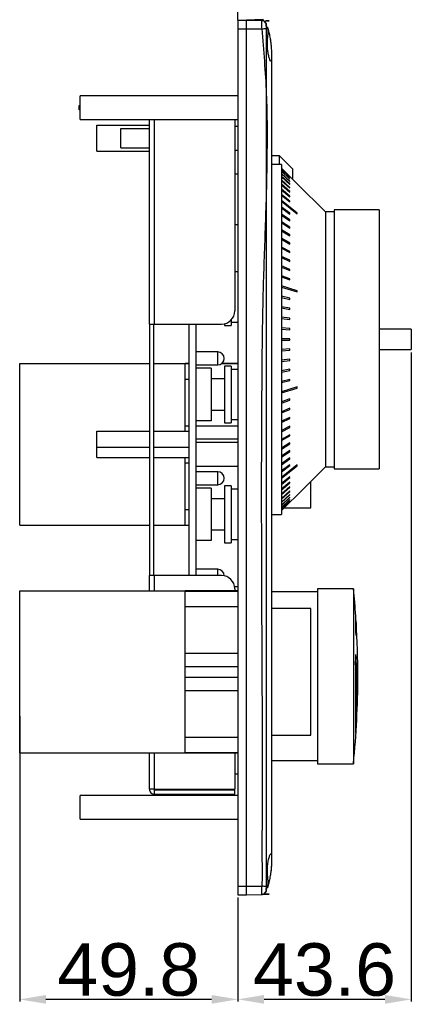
# Model space of a CAD drawing. Header units: millimetres. Extents: x 7099 to 9560, y -2357 to -1635.
# Tile 45 of 85: x 7641 to 7730, y -2174 to -1949. Entities that reach past the tile are written whole.
import ezdxf

# ---------------------------------------------------------------- set-up
doc = ezdxf.new("R2010")
doc.units = ezdxf.units.MM
doc.header["$LTSCALE"] = 3
doc.header["$PDSIZE"] = -1
doc.styles.get("Standard").update_dxf_attribs({"font": 'arial.ttf', "height": 12})
doc.dimstyles.new('ISO-25', dxfattribs={"dimtxt": 12, "dimasz": 6, "dimexe": 0.5, "dimexo": 0.625, "dimtad": 1, "dimdec": 1, "dimdsep": 46, "dimtxsty": 'Standard', "dimcen": 0, "dimclrd": 256, "dimclre": 256, "dimadec": 0, "dimazin": 0, "dimtfac": 1, "dimtdec": 1, "dimtmove": 0, "dimatfit": 3, "dimfxl": 1, "dimlwd": 30, "dimlwe": 30, "dimarcsym": 0})

# ---------------------------------------------------------------- blocks, each defined once
blk = doc.blocks.new('*D248')
at = {"lineweight": 30}
for p, q in [((7729.99, -2025.18), (7729.99, -2173.61)), ((7690.39, -2149.85), (7690.39, -2173.61)), ((7723.99, -2173.11), (7696.39, -2173.11))]:
    blk.add_line(p, q, dxfattribs=at)
for points in [[(7696.39, -2172.11), (7696.39, -2174.11), (7690.39, -2173.11)], [(7723.99, -2172.11), (7723.99, -2174.11), (7729.99, -2173.11)]]:
    blk.add_solid(points)
at = {"layer": 'Defpoints', "color": 0}
for p in [(7729.99, -2024.55), (7690.39, -2149.22), (7690.39, -2173.11)]:
    blk.add_point(p, dxfattribs=at)
at = {"color": 0, "insert": (7710.19, -2166.36), "char_height": 12, "attachment_point": 5}
blk.add_mtext('43.6', dxfattribs=at)
blk = doc.blocks.new('*D249')
at = {"lineweight": 30}
for p, q in [((7640.59, -2108.35), (7640.59, -2173.61)), ((7690.39, -2149.85), (7690.39, -2173.61)), ((7684.39, -2173.11), (7646.59, -2173.11))]:
    blk.add_line(p, q, dxfattribs=at)
for points in [[(7646.59, -2172.11), (7646.59, -2174.11), (7640.59, -2173.11)], [(7684.39, -2172.11), (7684.39, -2174.11), (7690.39, -2173.11)]]:
    blk.add_solid(points)
at = {"layer": 'Defpoints', "color": 0}
for p in [(7640.59, -2107.72), (7690.39, -2149.22), (7640.59, -2173.11)]:
    blk.add_point(p, dxfattribs=at)
at = {"color": 0, "insert": (7665.49, -2166.36), "char_height": 12, "attachment_point": 5}
blk.add_mtext('49.8', dxfattribs=at)

msp = doc.modelspace()

# ---------------------------------------------------------------- linework, layer by layer
at = {"linetype": 'Continuous', "lineweight": 30}
for p, q in [((7690.39, -1949.22), (7690.39, -1947.22)), ((7690.39, -1949.22), (7696.24, -1949.02)), ((7690.39, -1949.22), (7690.39, -1951.22)), ((7690.39, -1949.22), (7692.39, -1949.22)), ((7692.39, -1949.22), (7695.92, -1949.34)), ((7692.39, -1951.22), (7692.39, -1949.22)), ((7690.39, -1951.22), (7690.39, -2147.22)), ((7690.39, -1951.22), (7692.39, -1951.22)), ((7692.39, -2147.22), (7692.39, -1951.22)), ((7692.39, -1951.22), (7695.92, -1951.22)), ((7697.09, -1950.88), (7696.87, -1950.02)), ((7696.88, -1950.02), (7696.88, -1950.02)), ((7696.88, -1950.02), (7696.88, -1950.03)), ((7698.09, -1957.22), (7698.09, -1959.22)), ((7698.09, -1959.22), (7698.09, -2139.22)), ((7690.39, -1966.52), (7654.39, -1966.52)), ((7654.39, -1969.22), (7654.39, -1966.52)), ((7654.19, -1969.72), (7654.19, -1968.72)), ((7654.19, -1968.72), (7654.39, -1968.72)), ((7654.39, -1969.72), (7654.19, -1969.72)), ((7654.39, -1971.92), (7654.39, -1969.22)), ((7654.39, -1971.92), (7690.39, -1971.92)), ((7670.19, -2018.72), (7670.19, -1971.92)), ((7671.39, -2018.72), (7671.39, -1971.92)), ((7689.69, -1971.92), (7689.69, -2015.72)), ((7658.19, -1973.22), (7670.19, -1973.22)), ((7658.19, -1979.22), (7658.19, -1973.22)), ((7663.69, -1978.42), (7663.69, -1974.02)), ((7663.69, -1974.02), (7670.19, -1974.02)), ((7690.39, -1973.52), (7689.69, -1973.52)), ((7663.69, -1978.42), (7670.19, -1978.42)), ((7658.19, -1979.22), (7670.19, -1979.22)), ((7689.69, -1978.92), (7690.39, -1978.92)), ((7699.89, -1980.22), (7698.09, -1980.22)), ((7702.89, -1983.22), (7699.89, -1980.22)), ((7699.89, -1982.22), (7699.89, -1980.22)), ((7700.39, -1982.22), (7698.09, -1982.22)), ((7700.39, -1982.22), (7700.39, -2062.22)), ((7702.23, -1984.98), (7700.39, -1983.14)), ((7700.39, -1983.16), (7702.23, -1985)), ((7702.89, -1983.22), (7702.89, -1985.44)), ((7690.39, -1984.47), (7689.69, -1984.47)), ((7702.23, -1985.19), (7700.39, -1983.36)), ((7700.39, -1983.4), (7702.23, -1985.23)), ((7702.23, -1985.55), (7700.39, -1983.74)), ((7700.39, -1983.79), (7702.23, -1985.6)), ((7702.23, -1986.05), (7700.39, -1984.26)), ((7700.39, -1984.34), (7702.23, -1986.12)), ((7702.23, -1986.69), (7700.39, -1984.94)), ((7700.39, -1985.03), (7702.23, -1986.79)), ((7702.23, -1985), (7702.23, -1984.98)), ((7702.23, -1985.23), (7702.23, -1985.19)), ((7702.23, -1987.48), (7700.39, -1985.77)), ((7700.39, -1985.88), (7702.23, -1987.59)), ((7702.23, -1988.4), (7700.39, -1986.73)), ((7700.39, -1986.86), (7702.23, -1988.53)), ((7702.23, -1985.6), (7702.23, -1985.55)), ((7702.23, -1986.12), (7702.23, -1986.05)), ((7702.23, -1986.79), (7702.23, -1986.69)), ((7702.23, -1987.59), (7702.23, -1987.48)), ((7710.39, -1993.07), (7703.96, -1986.64)), ((7702.23, -1989.46), (7700.39, -1987.84)), ((7700.39, -1987.99), (7702.23, -1989.6)), ((7702.23, -1990.64), (7700.39, -1989.09)), ((7700.39, -1989.25), (7702.23, -1990.8)), ((7702.23, -1988.53), (7702.23, -1988.4)), ((7702.23, -1989.6), (7702.23, -1989.46)), ((7703.96, -1993.35), (7700.39, -1990.46)), ((7700.39, -1990.64), (7703.96, -1993.52)), ((7702.23, -1993.38), (7700.39, -1991.96)), ((7700.39, -1992.15), (7702.23, -1993.57)), ((7702.23, -1990.8), (7702.23, -1990.64)), ((7702.23, -1994.92), (7700.39, -1993.58)), ((7700.39, -1993.78), (7702.23, -1995.13)), ((7702.23, -1993.57), (7702.23, -1993.38)), ((7703.96, -1993.52), (7703.96, -1993.35)), ((7712.39, -1993.07), (7710.39, -1993.07)), ((7710.39, -1993.07), (7710.39, -2051.37)), ((7722.69, -1992.62), (7712.39, -1992.62)), ((7712.39, -1992.62), (7712.39, -2051.82)), ((7722.69, -1992.62), (7722.69, -2051.82)), ((7689.69, -1995.97), (7690.39, -1995.97)), ((7702.23, -1996.57), (7700.39, -1995.31)), ((7700.39, -1995.53), (7702.23, -1996.79)), ((7702.23, -1995.13), (7702.23, -1994.92)), ((7702.23, -1996.79), (7702.23, -1996.57)), ((7702.23, -1998.32), (7700.39, -1997.15)), ((7700.39, -1997.38), (7702.23, -1998.56)), ((7702.23, -1998.56), (7702.23, -1998.32)), ((7702.23, -2000.17), (7700.39, -1999.09)), ((7700.39, -1999.33), (7702.23, -2000.41)), ((7702.23, -2002.1), (7700.39, -2001.12)), ((7702.23, -2000.41), (7702.23, -2000.17)), ((7700.39, -2001.37), (7702.23, -2002.36)), ((7702.23, -2004.12), (7700.39, -2003.23)), ((7700.39, -2003.49), (7702.23, -2004.38)), ((7702.23, -2002.36), (7702.23, -2002.1)), ((7702.23, -2006.2), (7700.39, -2005.42)), ((7700.39, -2005.69), (7702.23, -2006.47)), ((7702.23, -2004.38), (7702.23, -2004.12)), ((7690.39, -2006.77), (7689.69, -2006.77)), ((7702.23, -2008.35), (7700.39, -2007.67)), ((7700.39, -2007.95), (7702.23, -2008.63)), ((7702.23, -2006.47), (7702.23, -2006.2)), ((7703.96, -2011.08), (7700.39, -2009.98)), ((7702.23, -2008.63), (7702.23, -2008.35)), ((7700.39, -2010.27), (7703.96, -2011.37)), ((7702.23, -2012.8), (7700.39, -2012.34)), ((7703.96, -2011.37), (7703.96, -2011.08)), ((7700.39, -2012.63), (7702.23, -2013.09)), ((7702.23, -2015.08), (7700.39, -2014.74)), ((7702.23, -2013.09), (7702.23, -2012.8)), ((7700.39, -2015.03), (7702.23, -2015.38)), ((7702.23, -2015.38), (7702.23, -2015.08)), ((7670.19, -2018.72), (7671.39, -2018.72)), ((7670.19, -2018.72), (7670.19, -2076.22)), ((7671.19, -2076.22), (7671.19, -2018.72)), ((7671.39, -2018.72), (7686.69, -2018.72)), ((7679.19, -2018.72), (7679.19, -2076.22)), ((7680.79, -2018.72), (7680.79, -2076.22)), ((7687.35, -2018.65), (7687.35, -2019.02)), ((7687.35, -2019.02), (7688.85, -2019.02)), ((7688.85, -2017.8), (7688.85, -2019.02)), ((7688.85, -2018.27), (7690.39, -2018.27)), ((7702.23, -2017.4), (7700.39, -2017.17)), ((7700.39, -2017.46), (7702.23, -2017.69)), ((7702.23, -2017.69), (7702.23, -2017.4)), ((7702.23, -2019.73), (7700.39, -2019.61)), ((7700.39, -2019.91), (7702.23, -2020.03)), ((7702.23, -2020.03), (7702.23, -2019.73)), ((7729.99, -2019.89), (7722.69, -2019.89)), ((7729.99, -2019.89), (7729.99, -2024.55)), ((7702.23, -2022.07), (7700.39, -2022.07)), ((7700.39, -2022.37), (7702.23, -2022.37)), ((7702.23, -2022.37), (7702.23, -2022.07)), ((7685.79, -2025.07), (7680.79, -2025.07)), ((7685.79, -2026.57), (7685.79, -2025.07)), ((7702.23, -2024.41), (7700.39, -2024.53)), ((7700.39, -2024.83), (7702.23, -2024.71)), ((7702.23, -2024.71), (7702.23, -2024.41)), ((7722.69, -2024.55), (7729.99, -2024.55)), ((7640.59, -2064.72), (7640.59, -2027.72)), ((7640.59, -2027.72), (7670.19, -2027.72)), ((7671.19, -2027.72), (7678.39, -2027.72)), ((7679.19, -2027.72), (7678.39, -2027.72)), ((7678.39, -2040.74), (7678.39, -2027.72)), ((7678.39, -2027.76), (7679.19, -2027.76)), ((7680.79, -2028.07), (7685.79, -2028.07)), ((7685.79, -2028.07), (7685.79, -2026.57)), ((7686.7, -2027.76), (7690.39, -2027.76)), ((7690.39, -2027.72), (7686.75, -2027.72)), ((7702.23, -2026.75), (7700.39, -2026.98)), ((7700.39, -2027.28), (7702.23, -2027.05)), ((7702.23, -2027.05), (7702.23, -2026.75)), ((7684.29, -2028.82), (7680.79, -2028.82)), ((7684.29, -2028.82), (7684.29, -2040.82)), ((7688.85, -2028.32), (7687.35, -2028.32)), ((7687.35, -2028.32), (7687.35, -2041.32)), ((7688.85, -2028.32), (7688.85, -2041.32)), ((7690.39, -2029.07), (7688.85, -2029.07)), ((7702.23, -2029.06), (7700.39, -2029.41)), ((7700.39, -2029.7), (7702.23, -2029.36)), ((7702.23, -2029.36), (7702.23, -2029.06)), ((7678.39, -2031.31), (7679.19, -2031.31)), ((7687.35, -2031.27), (7684.29, -2031.27)), ((7702.23, -2031.35), (7700.39, -2031.81)), ((7700.39, -2032.1), (7702.23, -2031.64)), ((7702.23, -2031.64), (7702.23, -2031.35)), ((7703.96, -2033.07), (7700.39, -2034.18)), ((7700.39, -2034.46), (7703.96, -2033.36)), ((7703.96, -2033.36), (7703.96, -2033.07)), ((7702.23, -2035.81), (7700.39, -2036.49)), ((7700.39, -2036.77), (7702.23, -2036.09)), ((7702.23, -2036.09), (7702.23, -2035.81)), ((7684.29, -2038.37), (7687.35, -2038.37)), ((7702.23, -2037.97), (7700.39, -2038.75)), ((7700.39, -2039.03), (7702.23, -2038.24)), ((7702.23, -2038.24), (7702.23, -2037.97)), ((7678.39, -2041.97), (7678.39, -2040.74)), ((7684.29, -2040.82), (7680.79, -2040.82)), ((7687.35, -2041.32), (7688.85, -2041.32)), ((7688.85, -2040.57), (7690.39, -2040.57)), ((7702.23, -2040.06), (7700.39, -2040.95)), ((7700.39, -2041.21), (7702.23, -2040.33)), ((7702.23, -2040.33), (7702.23, -2040.06)), ((7658.19, -2043.22), (7670.19, -2043.22)), ((7658.19, -2046.84), (7658.19, -2043.22)), ((7671.19, -2043.22), (7679.19, -2043.22)), ((7678.39, -2041.97), (7679.19, -2041.97)), ((7678.39, -2043.22), (7678.39, -2041.97)), ((7680.79, -2041.97), (7690.39, -2041.97)), ((7702.23, -2042.08), (7700.39, -2043.07)), ((7700.39, -2043.32), (7702.23, -2042.34)), ((7702.23, -2042.34), (7702.23, -2042.08)), ((7680.79, -2044.97), (7690.39, -2044.97)), ((7690.39, -2045.82), (7680.79, -2045.82)), ((7702.23, -2044.03), (7700.39, -2045.11)), ((7700.39, -2045.35), (7702.23, -2044.27)), ((7702.23, -2045.89), (7700.39, -2047.06)), ((7700.39, -2047.29), (7702.23, -2046.12)), ((7702.23, -2044.27), (7702.23, -2044.03)), ((7702.23, -2046.12), (7702.23, -2045.89)), ((7658.19, -2049.22), (7658.19, -2046.84)), ((7658.19, -2046.84), (7670.19, -2046.84)), ((7671.19, -2046.84), (7679.19, -2046.84)), ((7702.23, -2047.65), (7700.39, -2048.91)), ((7700.39, -2049.13), (7702.23, -2047.87)), ((7702.23, -2047.87), (7702.23, -2047.65)), ((7658.19, -2049.22), (7670.19, -2049.22)), ((7671.19, -2049.22), (7679.19, -2049.22)), ((7678.39, -2050.47), (7678.39, -2049.22)), ((7678.39, -2050.47), (7679.19, -2050.47)), ((7678.39, -2051.7), (7678.39, -2050.47)), ((7702.23, -2049.31), (7700.39, -2050.66)), ((7700.39, -2050.86), (7702.23, -2049.52)), ((7702.23, -2049.52), (7702.23, -2049.31)), ((7678.39, -2064.72), (7678.39, -2051.7)), ((7680.79, -2051.22), (7690.39, -2051.22)), ((7685.79, -2052.47), (7680.79, -2052.47)), ((7685.79, -2053.97), (7685.79, -2052.47)), ((7702.23, -2050.87), (7700.39, -2052.29)), ((7703.96, -2050.92), (7700.39, -2053.81)), ((7700.39, -2052.48), (7702.23, -2051.06)), ((7700.39, -2053.98), (7703.96, -2051.09)), ((7702.23, -2051.06), (7702.23, -2050.87)), ((7703.96, -2051.09), (7703.96, -2050.92)), ((7703.96, -2057.8), (7710.39, -2051.37)), ((7710.39, -2051.37), (7712.39, -2051.37)), ((7712.39, -2051.82), (7722.69, -2051.82)), ((7685.79, -2055.47), (7685.79, -2053.97)), ((7702.23, -2053.64), (7700.39, -2055.2)), ((7700.39, -2055.36), (7702.23, -2053.8)), ((7702.23, -2054.84), (7700.39, -2056.46)), ((7700.39, -2056.6), (7702.23, -2054.99)), ((7702.23, -2053.8), (7702.23, -2053.64)), ((7702.23, -2054.99), (7702.23, -2054.84)), ((7707.09, -2060.72), (7707.09, -2054.67)), ((7680.79, -2055.47), (7685.79, -2055.47)), ((7684.29, -2056.22), (7680.79, -2056.22)), ((7684.29, -2056.22), (7684.29, -2068.22)), ((7688.85, -2055.72), (7687.35, -2055.72)), ((7687.35, -2055.72), (7687.35, -2068.72)), ((7688.85, -2055.72), (7688.85, -2068.72)), ((7690.39, -2056.47), (7688.85, -2056.47)), ((7702.23, -2055.91), (7700.39, -2057.58)), ((7700.39, -2057.71), (7702.23, -2056.04)), ((7702.23, -2056.85), (7700.39, -2058.57)), ((7700.39, -2058.68), (7702.23, -2056.96)), ((7702.23, -2056.04), (7702.23, -2055.91)), ((7702.23, -2056.96), (7702.23, -2056.85)), ((7687.35, -2058.67), (7684.29, -2058.67)), ((7702.23, -2057.66), (7700.39, -2059.41)), ((7700.39, -2059.5), (7702.23, -2057.75)), ((7702.23, -2058.32), (7700.39, -2060.1)), ((7700.39, -2060.18), (7702.23, -2058.39)), ((7702.23, -2058.84), (7700.39, -2060.65)), ((7700.39, -2060.71), (7702.23, -2058.9)), ((7702.23, -2059.22), (7700.39, -2061.04)), ((7700.39, -2061.08), (7702.23, -2059.25)), ((7702.23, -2059.44), (7700.39, -2061.28)), ((7700.39, -2061.3), (7702.23, -2059.46)), ((7702.23, -2057.75), (7702.23, -2057.66)), ((7702.23, -2058.39), (7702.23, -2058.32)), ((7702.23, -2058.9), (7702.23, -2058.84)), ((7702.23, -2059.25), (7702.23, -2059.22)), ((7702.23, -2059.46), (7702.23, -2059.44)), ((7678.39, -2061.13), (7679.19, -2061.13)), ((7701.04, -2060.72), (7707.09, -2060.72)), ((7698.09, -2062.22), (7700.39, -2062.22)), ((7640.59, -2064.72), (7670.19, -2064.72)), ((7671.19, -2064.72), (7678.39, -2064.72)), ((7678.39, -2064.68), (7679.19, -2064.68)), ((7678.39, -2064.72), (7679.19, -2064.72)), ((7684.29, -2065.77), (7687.35, -2065.77)), ((7684.29, -2068.22), (7680.79, -2068.22)), ((7687.35, -2068.72), (7688.85, -2068.72)), ((7688.85, -2067.97), (7690.39, -2067.97)), ((7685.79, -2074.77), (7680.79, -2074.77)), ((7685.79, -2076.22), (7685.79, -2074.77)), ((7670.19, -2079.72), (7670.19, -2076.22)), ((7671.39, -2076.22), (7670.19, -2076.22)), ((7686.69, -2076.22), (7671.39, -2076.22)), ((7671.39, -2079.72), (7671.39, -2076.22)), ((7640.59, -2079.72), (7678.39, -2079.72)), ((7640.59, -2116.72), (7640.59, -2079.72)), ((7690.39, -2079.72), (7678.39, -2079.72)), ((7678.39, -2092.74), (7678.39, -2079.72)), ((7678.39, -2079.76), (7690.39, -2079.76)), ((7690.39, -2078.77), (7689.66, -2078.77)), ((7689.69, -2079.22), (7689.69, -2079.72)), ((7708.59, -2079.97), (7698.09, -2079.97)), ((7716.79, -2079.22), (7708.59, -2079.22)), ((7708.59, -2079.22), (7708.59, -2119.22)), ((7716.79, -2079.22), (7716.79, -2119.22)), ((7678.39, -2083.31), (7690.39, -2083.31)), ((7707.09, -2083.72), (7698.09, -2083.72)), ((7707.09, -2098.22), (7707.09, -2083.72)), ((7717.32, -2088.77), (7717.32, -2085.47)), ((7717.42, -2086.97), (7717.42, -2089.91)), ((7678.39, -2093.97), (7678.39, -2092.74)), ((7678.39, -2093.97), (7690.39, -2093.97)), ((7678.39, -2096.97), (7678.39, -2093.97)), ((7678.39, -2099.47), (7678.39, -2096.97)), ((7678.39, -2096.97), (7690.39, -2096.97)), ((7717.32, -2112.18), (7717.32, -2096.71)), ((7717.42, -2096.99), (7717.42, -2110.77)), ((7678.39, -2099.47), (7690.39, -2099.47)), ((7678.39, -2102.47), (7678.39, -2099.47)), ((7707.09, -2112.72), (7707.09, -2098.22)), ((7678.39, -2102.47), (7690.39, -2102.47)), ((7678.39, -2103.7), (7678.39, -2102.47)), ((7678.39, -2116.72), (7678.39, -2103.7)), ((7678.39, -2113.13), (7690.39, -2113.13)), ((7698.09, -2112.72), (7707.09, -2112.72)), ((7640.59, -2116.72), (7678.39, -2116.72)), ((7670.19, -2125.02), (7670.19, -2116.72)), ((7671.39, -2125.02), (7671.39, -2116.72)), ((7678.39, -2116.68), (7690.39, -2116.68)), ((7678.39, -2116.72), (7690.39, -2116.72)), ((7689.69, -2116.72), (7689.69, -2125.02)), ((7698.09, -2118.47), (7708.59, -2118.47)), ((7708.59, -2119.22), (7716.79, -2119.22)), ((7689.69, -2121.52), (7690.39, -2121.52)), ((7671.39, -2125.02), (7670.19, -2125.02)), ((7671.19, -2125.02), (7671.39, -2125.22)), ((7671.39, -2125.02), (7689.69, -2125.02)), ((7690.39, -2126.52), (7654.39, -2126.52)), ((7654.39, -2129.22), (7654.39, -2126.52)), ((7671.39, -2126.22), (7671.39, -2125.22)), ((7671.39, -2125.22), (7689.69, -2125.22)), ((7671.39, -2126.22), (7689.69, -2126.22)), ((7689.69, -2126.22), (7689.69, -2125.22)), ((7654.39, -2131.92), (7654.39, -2129.22)), ((7654.39, -2131.92), (7690.39, -2131.92)), ((7698.09, -2139.22), (7698.09, -2141.22)), ((7690.39, -2147.22), (7692.39, -2147.22)), ((7690.39, -2147.22), (7690.39, -2149.22)), ((7692.39, -2147.22), (7695.92, -2147.22)), ((7692.39, -2149.22), (7692.39, -2147.22)), ((7696.87, -2148.42), (7697.09, -2147.56)), ((7690.39, -2149.22), (7692.39, -2149.22)), ((7692.39, -2149.22), (7695.92, -2149.1))]:
    msp.add_line(p, q, dxfattribs=at)
at = {"linetype": 'Continuous', "lineweight": 30, "flags": 128}
for points in [[(7696.88, -1952.04), (7696.88, -1952.04), (7696.88, -1954.04), (7696.88, -1962.04), (7696.88, -1994.04), (7696.88, -2122.04), (7696.88, -2135.59), (7696.88, -2146.4), (7696.88, -2146.4)], [(7700.39, -1983.07), (7701.91, -1984.59), (7703.96, -1986.64)], [(7700.39, -2061.37), (7701.91, -2059.85), (7703.96, -2057.8)], [(7703.96, -2057.8), (7701.91, -2059.85), (7700.39, -2061.37)], [(7696.88, -2148.42), (7696.88, -2148.42), (7696.88, -2148.42), (7696.88, -2148.42), (7696.88, -2148.42), (7696.88, -2148.42), (7696.88, -2148.42)]]:
    msp.add_lwpolyline(points, dxfattribs=at)
at = {"linetype": 'Continuous', "lineweight": 30}
for centre, radius, start, end in [((7695.88, -1950.34), 0.995, 13.0968, 87.8939), ((7695.94, -1950.35), 1, 18.9899, 88), ((7685.2, -1851.57), 100.22, 276.1424, 276.679), ((7686.69, -2015.72), 3, 270, 0), ((7685.79, -2026.57), 1.5, 0, 90), ((7685.79, -2026.57), 1.5, 270, 0), ((7685.79, -2053.97), 1.5, 0, 90), ((7685.79, -2053.97), 1.5, 270, 0), ((7685.79, -2076.27), 1.5, 0, 90), ((7686.69, -2079.22), 3, 0, 90), ((7517.29, -2099.22), 200.5, 3.9323, 5.7248), ((7517.29, -2099.22), 200.5, 3.5028, 3.9323), ((7601.33, -2099.25), 116.46, 4.6033, 5.1664), ((7517.29, -2099.22), 200.5, 0, 3.5028), ((7624.02, -2090.58), 93.42, 356.3404, 357.7278), ((7535.75, -2102.25), 181.79, 1.6038, 2.5116), ((7709.69, -2099.59), 8.15, 20.6459, 21.9404), ((7710.11, -2099.44), 7.71, 17.1894, 18.5483), ((7517.29, -2099.22), 200.5, 354.2752, 0), ((7539.35, -2099.21), 178.44, 355.8297, 356.2848), ((7685.14, -2247.34), 100.69, 83.3227, 83.8568), ((7695.88, -2148.1), 0.995, 272.1067, 346.9024), ((7695.94, -2148.1), 1, 272, 340.9794)]:
    msp.add_arc(centre, radius, start, end, dxfattribs=at)
for points, knots in [([(7695.92, -1951.22), (7695.91, -1951.01), (7695.89, -1950.6), (7695.88, -1950.04), (7695.88, -1949.61), (7695.9, -1949.38), (7695.91, -1949.35), (7695.92, -1949.34)], [0, 0, 0, 0, 0.212008, 0.424422, 0.636598, 0.848547, 1, 1, 1, 1]), ([(7696.67, -1949.37), (7696.7, -1949.37), (7696.9, -1949.38), (7697.35, -1949.39), (7697.57, -1949.4), (7697.48, -1949.4), (7696.85, -1949.38), (7696.67, -1949.37)], [0, 0, 0, 0, 0.0417078, 0.3245377, 0.6069914, 0.888954, 1, 1, 1, 1]), ([(7695.92, -2147.22), (7695.97, -2146.25), (7696.07, -2144.32), (7695.92, -2140.44), (7696.1, -2125.78), (7695.91, -2087.24), (7695.69, -2045.66), (7696.16, -2010.85), (7696.76, -1995.92), (7697.17, -1980.99), (7697.17, -1966.07), (7696.34, -1956.17), (7695.92, -1951.22)], [0, 0, 0, 0, 0.014808, 0.029652, 0.059321, 0.239135, 0.619433, 0.695576, 0.771823, 0.848015, 0.924042, 1, 1, 1, 1]), ([(7696.85, -1950.11), (7696.84, -1950.12), (7696.83, -1950.15), (7696.82, -1950.28), (7696.82, -1950.51), (7696.83, -1950.79), (7696.84, -1951.01), (7696.85, -1951.12)], [0, 0, 0, 0, 0.149209, 0.361905, 0.576785, 0.790653, 1, 1, 1, 1]), ([(7696.88, -1950.03), (7696.88, -1950.03), (7696.9, -1950.08), (7696.87, -1950.09), (7696.85, -1950.11)], [0, 0, 0, 0, 0.000068, 1, 1, 1, 1]), ([(7696.85, -1951.12), (7696.88, -1951.44), (7696.9, -1951.76), (7696.88, -1952.04), (7696.88, -1952.04)], [0, 0, 0, 0, 0.99993, 1, 1, 1, 1]), ([(7697.95, -1954.72), (7697.89, -1954.28), (7697.77, -1953.4), (7697.52, -1952.23), (7697.28, -1951.34), (7697.14, -1950.84), (7697.11, -1950.78), (7697.26, -1951.14), (7697.31, -1951.89), (7697.28, -1952.94), (7697.12, -1954.17), (7697.14, -1955.47), (7697.27, -1956.69), (7697.49, -1957.69), (7697.73, -1958.4), (7697.94, -1958.69), (7698.06, -1958.53), (7698.09, -1957.94), (7698.09, -1956.99), (7698.06, -1955.87), (7697.98, -1955.08), (7697.95, -1954.72)], [0, 0, 0, 0, 0.0542366, 0.1084365, 0.1634376, 0.2179972, 0.2705754, 0.3218044, 0.3744519, 0.4258173, 0.4775648, 0.5305538, 0.5817382, 0.6340598, 0.6883446, 0.7433912, 0.7974994, 0.8504694, 0.9032061, 0.9565497, 1, 1, 1, 1]), ([(7697.16, -1950.86), (7697.15, -1950.85), (7697.14, -1950.79), (7697.23, -1951.1), (7697.42, -1951.77), (7697.66, -1952.81), (7697.86, -1953.94), (7697.94, -1954.7), (7697.97, -1955)], [0, 0, 0, 0, 0.051333, 0.246519, 0.443559, 0.647973, 0.857424, 1, 1, 1, 1]), ([(7698.06, -1956.1), (7698.07, -1956.29), (7698.09, -1956.7), (7698.09, -1957.04), (7698.09, -1957.22)], [0, 0, 0, 0, 0.454444, 1, 1, 1, 1]), ([(7670.19, -2125.02), (7670.21, -2125.18), (7670.25, -2125.49), (7670.52, -2125.89), (7670.92, -2126.17), (7671.23, -2126.2), (7671.39, -2126.22)], [0, 0, 0, 0, 0.2499975, 0.4999931, 0.750004, 1, 1, 1, 1]), ([(7697.95, -2143.72), (7697.99, -2143.29), (7698.08, -2142.43), (7698.09, -2141.27), (7698.09, -2140.38), (7698.05, -2139.86), (7697.91, -2139.77), (7697.71, -2140.11), (7697.46, -2140.85), (7697.24, -2141.94), (7697.13, -2143.22), (7697.14, -2144.53), (7697.3, -2145.74), (7697.31, -2146.74), (7697.22, -2147.41), (7697.11, -2147.69), (7697.16, -2147.54), (7697.32, -2146.99), (7697.54, -2146.09), (7697.78, -2144.96), (7697.89, -2144.12), (7697.95, -2143.72)], [0, 0, 0, 0, 0.052715, 0.105442, 0.158235, 0.211573, 0.264217, 0.317257, 0.371459, 0.426518, 0.480668, 0.532743, 0.583906, 0.636892, 0.689112, 0.740883, 0.792576, 0.843887, 0.896704, 0.951351, 1, 1, 1, 1]), ([(7698.09, -2141.22), (7698.09, -2141.58), (7698.08, -2142.3), (7697.98, -2143.61), (7697.79, -2144.91), (7697.56, -2146.09), (7697.33, -2147.01), (7697.16, -2147.55), (7697.16, -2147.57), (7697.16, -2147.58)], [0, 0, 0, 0, 0.146308, 0.292628, 0.438868, 0.587537, 0.739456, 0.890996, 1, 1, 1, 1]), ([(7695.92, -2149.1), (7695.91, -2149.08), (7695.89, -2149.04), (7695.88, -2148.72), (7695.88, -2148.25), (7695.9, -2147.73), (7695.91, -2147.37), (7695.92, -2147.22)], [0, 0, 0, 0, 0.211997, 0.424387, 0.636536, 0.848477, 1, 1, 1, 1]), ([(7696.85, -2147.33), (7696.85, -2147.4), (7696.83, -2147.59), (7696.82, -2147.86), (7696.82, -2148.1), (7696.83, -2148.28), (7696.84, -2148.31), (7696.85, -2148.33)], [0, 0, 0, 0, 0.149049, 0.361536, 0.576374, 0.790342, 1, 1, 1, 1]), ([(7696.88, -2146.4), (7696.88, -2146.4), (7696.9, -2146.68), (7696.88, -2147), (7696.85, -2147.33)], [0, 0, 0, 0, 0.000072, 1, 1, 1, 1]), ([(7695.97, -2149.1), (7695.83, -2149.1), (7695.67, -2149.11), (7696.14, -2149.09), (7696.75, -2149.07), (7697.33, -2149.05), (7697.6, -2149.04), (7697.36, -2149.05), (7696.4, -2149.08), (7695.92, -2149.1)], [0, 0, 0, 0, 0.488064, 0.573404, 0.658856, 0.744308, 0.829646, 0.914836, 1, 1, 1, 1]), ([(7696.85, -2148.33), (7696.87, -2148.34), (7696.9, -2148.34), (7696.88, -2148.42), (7696.88, -2148.42)], [0, 0, 0, 0, 0.9999314, 1, 1, 1, 1])]:
    msp.add_open_spline(points, degree=3, knots=knots, dxfattribs=at)
for points in [[(7703.96, -1986.64), (7703.96, -1986.64), (7703.96, -1986.64), (7703.96, -1986.64), (7703.96, -1986.64)], [(7703.96, -2057.8), (7703.96, -2057.8), (7703.96, -2057.8), (7703.96, -2057.8), (7703.96, -2057.8)]]:
    msp.add_open_spline(points, degree=3, dxfattribs=at)

# ---------------------------------------------------------------- dimensions: what is measured, and where the dimension line sits
dim = msp.add_linear_dim(base=(7690.39, -2173.11), p1=(7729.99, -2024.55), p2=(7690.39, -2149.22), text='43.6', dimstyle='ISO-25')
dim.commit()
dim.dimension.update_dxf_attribs({"geometry": '*D248', "text_midpoint": (7710.19, -2173.11), "dimtype": 160})
dim = msp.add_linear_dim(base=(7640.59, -2173.11), p1=(7690.39, -2149.22), p2=(7640.59, -2107.72), dimstyle='ISO-25')
dim.commit()
dim.dimension.update_dxf_attribs({"geometry": '*D249', "text_midpoint": (7665.49, -2166.36)})

doc.saveas('drawing.dxf')
